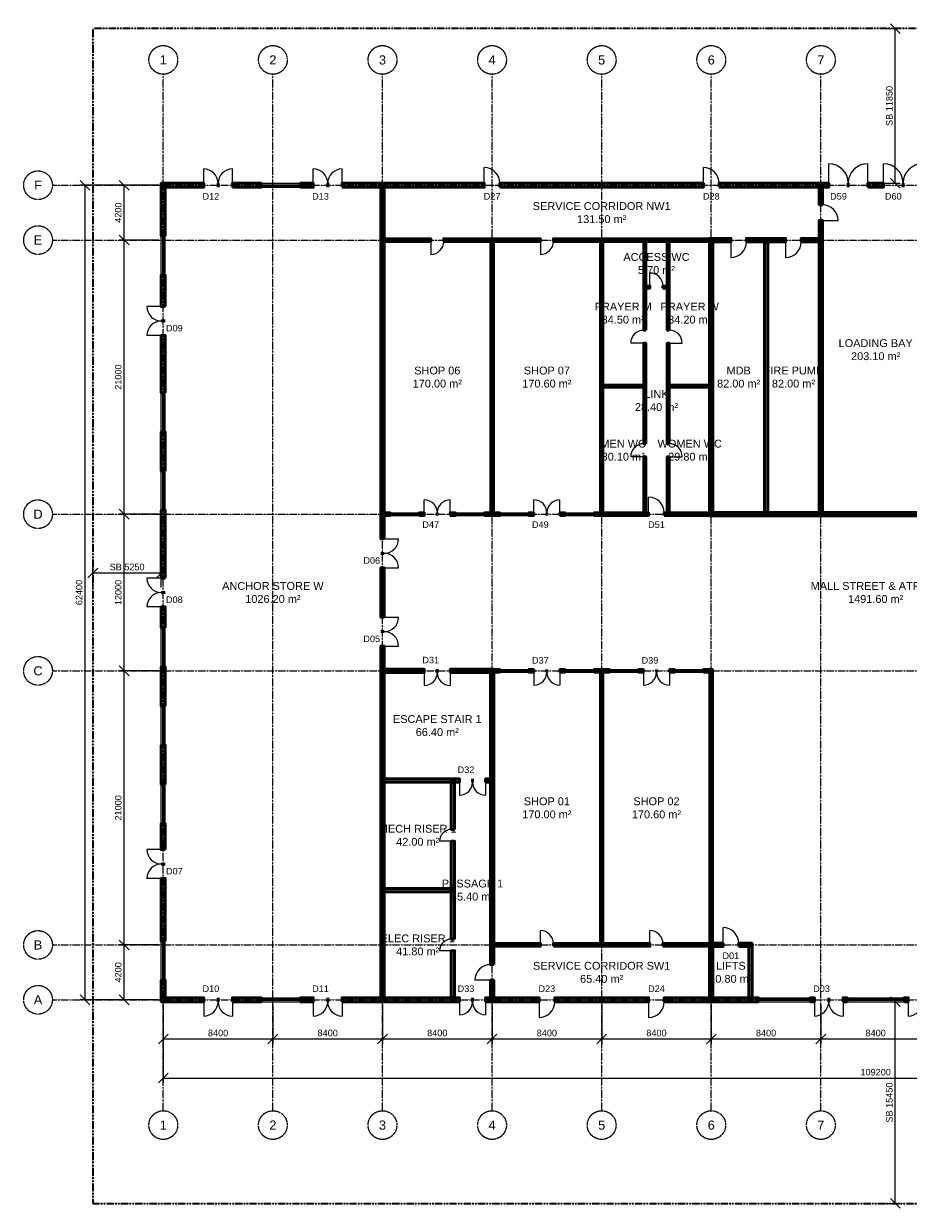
# Model space of a CAD drawing. Header units: millimetres. Extents: x -5300 to 125300, y -375 to 90375.
# Tile 1 of 2: x -5300 to 62503, y -375 to 90375. Entities that reach past the tile are written whole.
import ezdxf
from ezdxf.enums import TextEntityAlignment as Align

# ---------------------------------------------------------------- set-up
doc = ezdxf.new("R2010")
doc.units = ezdxf.units.MM
doc.linetypes.add('CENTER', pattern=[5.08, 3.175, -0.635, 0.635, -0.635])
doc.linetypes.add('PHANTOM', pattern=[6.35, 3.175, -0.635, 0.635, -0.635, 0.635, -0.635])
for name, color, linetype, lineweight in [('A-ANNO-DIMS', 1, 'Continuous', 18), ('A-ANNO-SYMB', 2, 'Continuous', 18), ('A-AREA-IDEN', 2, 'Continuous', 18), ('A-DOOR', 3, 'Continuous', 25), ('A-GLAZ', 5, 'Continuous', 25), ('A-GRID', 1, 'CENTER', 13), ('A-WALL', 7, 'Continuous', 50), ('A-WALL-PATT', 8, 'Continuous', 9), ('C-PROP-LINE', 1, 'PHANTOM', 35)]:
    doc.layers.add(name, color=color, linetype=linetype, lineweight=lineweight)
doc.styles.add('MY-ARIAL', font='arial.ttf')
doc.dimstyles.new('MY-100', dxfattribs={"dimscale": 250, "dimtxt": 2, "dimasz": 1.5, "dimexe": 1.5, "dimexo": 1.5, "dimgap": 0.8, "dimtad": 1, "dimdec": 0, "dimdsep": 46, "dimtxsty": 'MY-ARIAL', "dimtsz": 1.5, "dimcen": 2.5, "dimclrd": 256, "dimclre": 256, "dimclrt": 256, "dimazin": 3, "dimtfac": 1, "dimtmove": 0, "dimatfit": 3})

msp = doc.modelspace()

# ---------------------------------------------------------------- hatches: boundary and pattern name
at = {"layer": 'A-WALL-PATT'}
for points in [[(5250, 77850), (8500, 77850), (8500, 78150), (5250, 78150)], [(5550, 74100), (5550, 78150), (5250, 78150), (5250, 74100)], [(10700, 77850), (12900, 77850), (12900, 78150), (10700, 78150)], [(15900, 77850), (16900, 77850), (16900, 78150), (15900, 78150)], [(19100, 77850), (30000, 77850), (30000, 78150), (19100, 78150)], [(22325, 50900), (22325, 78125), (22075, 78125), (22075, 50900)], [(31200, 77850), (46800, 77850), (46800, 78150), (31200, 78150)], [(48000, 77850), (56400, 77850), (56400, 78150), (48000, 78150)], [(55925, 76500), (55925, 78125), (55675, 78125), (55675, 76500)], [(59400, 77850), (60600, 77850), (60600, 78150), (59400, 78150)], [(55925, 52675), (55925, 75300), (55675, 75300), (55675, 52675)], [(22100, 73700), (25900, 73700), (25900, 73900), (22100, 73900)], [(26900, 73700), (34300, 73700), (34300, 73900), (26900, 73900)], [(30700, 52700), (30700, 73900), (30500, 73900), (30500, 52700)], [(35300, 73700), (47500, 73700), (47500, 73900), (35300, 73900)], [(39100, 52700), (39100, 73900), (38900, 73900), (38900, 52700)], [(42375, 66900), (42375, 73875), (42225, 73875), (42225, 66900)], [(44175, 66900), (44175, 73875), (44025, 73875), (44025, 66900)], [(47275, 73675), (48900, 73675), (48900, 73925), (47275, 73925)], [(47525, 52675), (47525, 73925), (47275, 73925), (47275, 52675)], [(50100, 73675), (53100, 73675), (53100, 73925), (50100, 73925)], [(51725, 52675), (51725, 73925), (51475, 73925), (51475, 52675)], [(54300, 73675), (55925, 73675), (55925, 73925), (54300, 73925)], [(5550, 68700), (5550, 71100), (5250, 71100), (5250, 68700)], [(42225, 70125), (42700, 70125), (42700, 70275), (42225, 70275)], [(43700, 70125), (44175, 70125), (44175, 70275), (43700, 70275)], [(5550, 62100), (5550, 66500), (5250, 66500), (5250, 62100)], [(42375, 58200), (42375, 65900), (42225, 65900), (42225, 58200)], [(44175, 58200), (44175, 65900), (44025, 65900), (44025, 58200)], [(38925, 62525), (42375, 62525), (42375, 62675), (38925, 62675)], [(44025, 62525), (47475, 62525), (47475, 62675), (44025, 62675)], [(5550, 56100), (5550, 59100), (5250, 59100), (5250, 56100)], [(42375, 52725), (42375, 57200), (42225, 57200), (42225, 52725)], [(44175, 52725), (44175, 57200), (44025, 57200), (44025, 52725)], [(5550, 47900), (5550, 53100), (5250, 53100), (5250, 47900)], [(22100, 52700), (22800, 52700), (22800, 52900), (22100, 52900)], [(25000, 52700), (25400, 52700), (25400, 52900), (25000, 52900)], [(27400, 52700), (27800, 52700), (27800, 52900), (27400, 52900)], [(30000, 52700), (31200, 52700), (31200, 52900), (30000, 52900)], [(33400, 52700), (33800, 52700), (33800, 52900), (33400, 52900)], [(35800, 52700), (36200, 52700), (36200, 52900), (35800, 52900)], [(38400, 52700), (42600, 52700), (42600, 52900), (38400, 52900)], [(43800, 52700), (47500, 52700), (47500, 52900), (43800, 52900)], [(47275, 52675), (72725, 52675), (72725, 52925), (47275, 52925)], [(22325, 44900), (22325, 48700), (22075, 48700), (22075, 44900)], [(5550, 44100), (5550, 45700), (5250, 45700), (5250, 44100)], [(22325, 15475), (22325, 42700), (22075, 42700), (22075, 15475)], [(5550, 38100), (5550, 41100), (5250, 41100), (5250, 38100)], [(22075, 40675), (25400, 40675), (25400, 40925), (22075, 40925)], [(27400, 40675), (30725, 40675), (30725, 40925), (27400, 40925)], [(30725, 18300), (30725, 40925), (30475, 40925), (30475, 18300)], [(30500, 40700), (31200, 40700), (31200, 40900), (30500, 40900)], [(33400, 40700), (33800, 40700), (33800, 40900), (33400, 40900)], [(35800, 40700), (36200, 40700), (36200, 40900), (35800, 40900)], [(38400, 40700), (39600, 40700), (39600, 40900), (38400, 40900)], [(39100, 19700), (39100, 40900), (38900, 40900), (38900, 19700)], [(41800, 40700), (42200, 40700), (42200, 40900), (41800, 40900)], [(44200, 40700), (44600, 40700), (44600, 40900), (44200, 40900)], [(46800, 40700), (47500, 40700), (47500, 40900), (46800, 40900)], [(47500, 19700), (47500, 40900), (47300, 40900), (47300, 19700)], [(5550, 32100), (5550, 35100), (5250, 35100), (5250, 32100)], [(22075, 32275), (28100, 32275), (28100, 32525), (22075, 32525)], [(27725, 28650), (27725, 32525), (27475, 32525), (27475, 28650)], [(30100, 32275), (30725, 32275), (30725, 32525), (30100, 32525)], [(5550, 27100), (5550, 29100), (5250, 29100), (5250, 27100)], [(27725, 20250), (27725, 27750), (27475, 27750), (27475, 20250)], [(5550, 20100), (5550, 24900), (5250, 24900), (5250, 20100)], [(22075, 23875), (27725, 23875), (27725, 24125), (22075, 24125)], [(27725, 15475), (27725, 19350), (27475, 19350), (27475, 15475)], [(30500, 19700), (34300, 19700), (34300, 19900), (30500, 19900)], [(35300, 19700), (42700, 19700), (42700, 19900), (35300, 19900)], [(43700, 19700), (47500, 19700), (47500, 19900), (43700, 19900)], [(47275, 19675), (48300, 19675), (48300, 19925), (47275, 19925)], [(47525, 15475), (47525, 19925), (47275, 19925), (47275, 15475)], [(49500, 19675), (50525, 19675), (50525, 19925), (49500, 19925)], [(50525, 15475), (50525, 19925), (50275, 19925), (50275, 15475)], [(5550, 15450), (5550, 17100), (5250, 17100), (5250, 15450)], [(30725, 15475), (30725, 17100), (30475, 17100), (30475, 15475)], [(5250, 15450), (8500, 15450), (8500, 15750), (5250, 15750)], [(10700, 15450), (12900, 15450), (12900, 15750), (10700, 15750)], [(15900, 15450), (16900, 15450), (16900, 15750), (15900, 15750)], [(19100, 15450), (28100, 15450), (28100, 15750), (19100, 15750)], [(30100, 15450), (34200, 15450), (34200, 15750), (30100, 15750)], [(35400, 15450), (42600, 15450), (42600, 15750), (35400, 15750)], [(43800, 15450), (51000, 15450), (51000, 15750), (43800, 15750)], [(55000, 15450), (55300, 15450), (55300, 15750), (55000, 15750)], [(57500, 15450), (57800, 15450), (57800, 15750), (57500, 15750)], [(62200, 15450), (62500, 15450), (62500, 15750), (62200, 15750)]]:
    msp.add_hatch(color=256, dxfattribs=at).paths.add_polyline_path(points)

# ---------------------------------------------------------------- linework, layer by layer
at = {"layer": 'A-DOOR'}
for p, q in [((8500, 78150), (8500, 79250)), ((10700, 78150), (10700, 79250)), ((16900, 78150), (16900, 79250)), ((19100, 78150), (19100, 79250)), ((30000, 78150), (30000, 79350)), ((46800, 78150), (46800, 79350)), ((56400, 78150), (56400, 79650)), ((59400, 78150), (59400, 79650)), ((60600, 78150), (60600, 79650)), ((55925, 75300), (57125, 75300)), ((25900, 73700), (25900, 72700)), ((34300, 73700), (34300, 72700)), ((48900, 73675), (48900, 72475)), ((53100, 73675), (53100, 72475)), ((42700, 70275), (42700, 71275)), ((5250, 68700), (4150, 68700)), ((5250, 66500), (4150, 66500)), ((42225, 65900), (41225, 65900)), ((44175, 65900), (45175, 65900)), ((42225, 57200), (41225, 57200)), ((44175, 57200), (45175, 57200)), ((25400, 52900), (25400, 53900)), ((27400, 52900), (27400, 53900)), ((33800, 52900), (33800, 53900)), ((35800, 52900), (35800, 53900)), ((42600, 52900), (42600, 54100)), ((22325, 50900), (23425, 50900)), ((22325, 48700), (23425, 48700)), ((5250, 47900), (4150, 47900)), ((5250, 45700), (4150, 45700)), ((22325, 44900), (23425, 44900)), ((22325, 42700), (23425, 42700)), ((25400, 40675), (25400, 39675)), ((27400, 40675), (27400, 39675)), ((33800, 40700), (33800, 39700)), ((35800, 40700), (35800, 39700)), ((42200, 40700), (42200, 39700)), ((44200, 40700), (44200, 39700)), ((28100, 32275), (28100, 31275)), ((30100, 32275), (30100, 31275)), ((27475, 27750), (26575, 27750)), ((5250, 27100), (4150, 27100)), ((5250, 24900), (4150, 24900)), ((34300, 19900), (34300, 20900)), ((42700, 19900), (42700, 20900)), ((48300, 19925), (48300, 21125)), ((27475, 19350), (26575, 19350)), ((30475, 17100), (29275, 17100)), ((8500, 15450), (8500, 14350)), ((10700, 15450), (10700, 14350)), ((16900, 15450), (16900, 14350)), ((19100, 15450), (19100, 14350)), ((28100, 15450), (28100, 14450)), ((30100, 15450), (30100, 14450)), ((34200, 15450), (34200, 14250)), ((42600, 15450), (42600, 14250)), ((55300, 15450), (55300, 14350)), ((57500, 15450), (57500, 14350)), ((62500, 15450), (62500, 14350))]:
    msp.add_line(p, q, dxfattribs=at)
for centre, radius, start, end in [((8500, 78150), 1100, 0, 90), ((10700, 78150), 1100, 90, 180), ((16900, 78150), 1100, 0, 90), ((19100, 78150), 1100, 90, 180), ((30000, 78150), 1200, 0, 90), ((46800, 78150), 1200, 0, 90), ((56400, 78150), 1500, 0, 90), ((59400, 78150), 1500, 90, 180), ((60600, 78150), 1500, 0, 90), ((63600, 78150), 1500, 90, 180), ((55925, 75300), 1200, 0, 90), ((25900, 73700), 1000, -90, 0), ((34300, 73700), 1000, -90, 0), ((48900, 73675), 1200, -90, 0), ((53100, 73675), 1200, -90, 0), ((42700, 70275), 1000, 0, 90), ((5250, 68700), 1100, 180, -90), ((5250, 66500), 1100, 90, 180), ((42225, 65900), 1000, 90, 180), ((44175, 65900), 1000, 0, 90), ((42225, 57200), 1000, 90, 180), ((44175, 57200), 1000, 0, 90), ((25400, 52900), 1000, 0, 90), ((27400, 52900), 1000, 90, 180), ((33800, 52900), 1000, 0, 90), ((35800, 52900), 1000, 90, 180), ((42600, 52900), 1200, 0, 90), ((22325, 50900), 1100, -90, 0), ((22325, 48700), 1100, 0, 90), ((5250, 47900), 1100, 180, -90), ((5250, 45700), 1100, 90, 180), ((22325, 44900), 1100, -90, 0), ((22325, 42700), 1100, 0, 90), ((25400, 40675), 1000, -90, 0), ((27400, 40675), 1000, 180, -90), ((33800, 40700), 1000, -90, 0), ((35800, 40700), 1000, 180, -90), ((42200, 40700), 1000, -90, 0), ((44200, 40700), 1000, 180, -90), ((28100, 32275), 1000, -90, 0), ((30100, 32275), 1000, 180, -90), ((27475, 27750), 900, 90, 180), ((5250, 27100), 1100, 180, -90), ((5250, 24900), 1100, 90, 180), ((34300, 19900), 1000, 0, 90), ((42700, 19900), 1000, 0, 90), ((48300, 19925), 1200, 0, 90), ((27475, 19350), 900, 90, 180), ((30475, 17100), 1200, 90, 180), ((8500, 15450), 1100, -90, 0), ((10700, 15450), 1100, 180, -90), ((16900, 15450), 1100, -90, 0), ((19100, 15450), 1100, 180, -90), ((28100, 15450), 1000, -90, 0), ((30100, 15450), 1000, 180, -90), ((34200, 15450), 1200, -90, 0), ((42600, 15450), 1200, -90, 0), ((55300, 15450), 1100, -90, 0), ((57500, 15450), 1100, 180, -90), ((62500, 15450), 1100, -90, 0)]:
    msp.add_arc(centre, radius, start, end, dxfattribs=at)
at = {"layer": 'A-GLAZ'}
for p, q in [((12900, 78150), (15900, 78150)), ((12900, 78037.5), (15900, 78037.5)), ((12900, 77962.5), (15900, 77962.5)), ((12900, 77850), (15900, 77850)), ((5250, 71100), (5250, 74100)), ((5362.5, 71100), (5362.5, 74100)), ((5437.5, 71100), (5437.5, 74100)), ((5550, 71100), (5550, 74100)), ((5250, 59100), (5250, 62100)), ((5362.5, 59100), (5362.5, 62100)), ((5437.5, 59100), (5437.5, 62100)), ((5550, 59100), (5550, 62100)), ((5250, 53100), (5250, 56100)), ((5362.5, 53100), (5362.5, 56100)), ((5437.5, 53100), (5437.5, 56100)), ((5550, 53100), (5550, 56100)), ((22800, 52900), (25000, 52900)), ((22800, 52825), (25000, 52825)), ((22800, 52775), (25000, 52775)), ((22800, 52700), (25000, 52700)), ((27800, 52900), (30000, 52900)), ((27800, 52825), (30000, 52825)), ((27800, 52775), (30000, 52775)), ((27800, 52700), (30000, 52700)), ((31200, 52900), (33400, 52900)), ((31200, 52825), (33400, 52825)), ((31200, 52775), (33400, 52775)), ((31200, 52700), (33400, 52700)), ((36200, 52900), (38400, 52900)), ((36200, 52825), (38400, 52825)), ((36200, 52775), (38400, 52775)), ((36200, 52700), (38400, 52700)), ((5250, 41100), (5250, 44100)), ((5362.5, 41100), (5362.5, 44100)), ((5437.5, 41100), (5437.5, 44100)), ((5550, 41100), (5550, 44100)), ((31200, 40900), (33400, 40900)), ((36200, 40900), (38400, 40900)), ((39600, 40900), (41800, 40900)), ((44600, 40900), (46800, 40900)), ((31200, 40825), (33400, 40825)), ((31200, 40775), (33400, 40775)), ((31200, 40700), (33400, 40700)), ((36200, 40825), (38400, 40825)), ((36200, 40775), (38400, 40775)), ((36200, 40700), (38400, 40700)), ((39600, 40825), (41800, 40825)), ((39600, 40775), (41800, 40775)), ((39600, 40700), (41800, 40700)), ((44600, 40825), (46800, 40825)), ((44600, 40775), (46800, 40775)), ((44600, 40700), (46800, 40700)), ((5250, 35100), (5250, 38100)), ((5362.5, 35100), (5362.5, 38100)), ((5437.5, 35100), (5437.5, 38100)), ((5550, 35100), (5550, 38100)), ((5250, 29100), (5250, 32100)), ((5362.5, 29100), (5362.5, 32100)), ((5437.5, 29100), (5437.5, 32100)), ((5550, 29100), (5550, 32100)), ((5250, 17100), (5250, 20100)), ((5362.5, 17100), (5362.5, 20100)), ((5437.5, 17100), (5437.5, 20100)), ((5550, 17100), (5550, 20100)), ((12900, 15750), (15900, 15750)), ((12900, 15637.5), (15900, 15637.5)), ((12900, 15562.5), (15900, 15562.5)), ((12900, 15450), (15900, 15450)), ((51000, 15750), (55000, 15750)), ((51000, 15637.5), (55000, 15637.5)), ((51000, 15562.5), (55000, 15562.5)), ((51000, 15450), (55000, 15450)), ((57800, 15750), (62200, 15750)), ((57800, 15637.5), (62200, 15637.5)), ((57800, 15562.5), (62200, 15562.5)), ((57800, 15450), (62200, 15450))]:
    msp.add_line(p, q, dxfattribs=at)
at = {"layer": 'A-GRID'}
for p, q in [((5400, 7100), (5400, 86500)), ((13800, 7100), (13800, 86500)), ((22200, 7100), (22200, 86500)), ((30600, 7100), (30600, 86500)), ((39000, 7100), (39000, 86500)), ((47400, 7100), (47400, 86500)), ((55800, 7100), (55800, 86500)), ((-3100, 78000), (123100, 78000)), ((-3100, 73800), (123100, 73800)), ((-3100, 52800), (123100, 52800)), ((-3100, 40800), (123100, 40800)), ((-3100, 19800), (123100, 19800)), ((-3100, 15600), (123100, 15600))]:
    msp.add_line(p, q, dxfattribs=at)
for centre in [(5400, 87600), (13800, 87600), (22200, 87600), (30600, 87600), (39000, 87600), (47400, 87600), (55800, 87600), (-4200, 78000), (-4200, 73800), (-4200, 52800), (-4200, 40800), (-4200, 19800), (-4200, 15600), (5400, 6000), (13800, 6000), (22200, 6000), (30600, 6000), (39000, 6000), (47400, 6000), (55800, 6000)]:
    msp.add_circle(centre, 1100, dxfattribs=at)
at = {"layer": 'A-WALL'}
for p, q in [((8500, 77850), (8500, 78150)), ((9600, 77850), (9600, 78150)), ((9600, 77850), (9600, 78150)), ((10700, 77850), (10700, 78150)), ((12900, 77850), (12900, 78150)), ((15900, 77850), (15900, 78150)), ((16900, 77850), (16900, 78150)), ((18000, 77850), (18000, 78150)), ((18000, 77850), (18000, 78150)), ((19100, 77850), (19100, 78150)), ((30000, 77850), (30000, 78150)), ((31200, 77850), (31200, 78150)), ((46800, 77850), (46800, 78150)), ((48000, 77850), (48000, 78150)), ((56400, 77850), (56400, 78150)), ((57900, 77850), (57900, 78150)), ((57900, 77850), (57900, 78150)), ((59400, 77850), (59400, 78150)), ((60600, 77850), (60600, 78150)), ((62100, 77850), (62100, 78150)), ((62100, 77850), (62100, 78150)), ((55925, 76500), (55675, 76500)), ((55925, 75300), (55675, 75300)), ((5550, 74100), (5250, 74100)), ((25900, 73700), (25900, 73900)), ((26900, 73700), (26900, 73900)), ((34300, 73700), (34300, 73900)), ((35300, 73700), (35300, 73900)), ((48900, 73675), (48900, 73925)), ((50100, 73675), (50100, 73925)), ((53100, 73675), (53100, 73925)), ((54300, 73675), (54300, 73925)), ((5550, 71100), (5250, 71100)), ((42700, 70125), (42700, 70275)), ((43700, 70125), (43700, 70275)), ((5550, 68700), (5250, 68700)), ((5550, 67600), (5250, 67600)), ((5550, 67600), (5250, 67600)), ((5550, 66500), (5250, 66500)), ((42375, 66900), (42225, 66900)), ((44175, 66900), (44025, 66900)), ((42375, 65900), (42225, 65900)), ((44175, 65900), (44025, 65900)), ((5550, 62100), (5250, 62100)), ((5550, 59100), (5250, 59100)), ((42375, 58200), (42225, 58200)), ((44175, 58200), (44025, 58200)), ((42375, 57200), (42225, 57200)), ((44175, 57200), (44025, 57200)), ((5550, 56100), (5250, 56100)), ((5550, 53100), (5250, 53100)), ((22800, 52700), (22800, 52900)), ((25000, 52700), (25000, 52900)), ((25400, 52700), (25400, 52900)), ((26400, 52700), (26400, 52900)), ((26400, 52700), (26400, 52900)), ((27400, 52700), (27400, 52900)), ((27800, 52700), (27800, 52900)), ((30000, 52700), (30000, 52900)), ((31200, 52700), (31200, 52900)), ((33400, 52700), (33400, 52900)), ((33800, 52700), (33800, 52900)), ((34800, 52700), (34800, 52900)), ((34800, 52700), (34800, 52900)), ((35800, 52700), (35800, 52900)), ((36200, 52700), (36200, 52900)), ((38400, 52700), (38400, 52900)), ((42600, 52700), (42600, 52900)), ((43800, 52700), (43800, 52900)), ((22325, 50900), (22075, 50900)), ((22325, 49800), (22075, 49800)), ((22325, 49800), (22075, 49800)), ((22325, 48700), (22075, 48700)), ((5550, 47900), (5250, 47900)), ((5550, 46800), (5250, 46800)), ((5550, 46800), (5250, 46800)), ((5550, 45700), (5250, 45700)), ((22325, 44900), (22075, 44900)), ((5550, 44100), (5250, 44100)), ((22325, 43800), (22075, 43800)), ((22325, 43800), (22075, 43800)), ((22325, 42700), (22075, 42700)), ((5550, 41100), (5250, 41100)), ((25400, 40675), (25400, 40925)), ((26400, 40675), (26400, 40925)), ((26400, 40675), (26400, 40925)), ((27400, 40675), (27400, 40925)), ((31200, 40700), (31200, 40900)), ((33400, 40700), (33400, 40900)), ((33800, 40700), (33800, 40900)), ((34800, 40700), (34800, 40900)), ((34800, 40700), (34800, 40900)), ((35800, 40700), (35800, 40900)), ((36200, 40700), (36200, 40900)), ((38400, 40700), (38400, 40900)), ((39600, 40700), (39600, 40900)), ((41800, 40700), (41800, 40900)), ((42200, 40700), (42200, 40900)), ((43200, 40700), (43200, 40900)), ((43200, 40700), (43200, 40900)), ((44200, 40700), (44200, 40900)), ((44600, 40700), (44600, 40900)), ((46800, 40700), (46800, 40900)), ((5550, 38100), (5250, 38100)), ((5550, 35100), (5250, 35100)), ((5550, 32100), (5250, 32100)), ((28100, 32275), (28100, 32525)), ((29100, 32275), (29100, 32525)), ((29100, 32275), (29100, 32525)), ((30100, 32275), (30100, 32525)), ((5550, 29100), (5250, 29100)), ((27725, 28650), (27475, 28650)), ((27725, 27750), (27475, 27750)), ((5550, 27100), (5250, 27100)), ((5550, 26000), (5250, 26000)), ((5550, 26000), (5250, 26000)), ((5550, 24900), (5250, 24900)), ((5550, 20100), (5250, 20100)), ((27725, 20250), (27475, 20250)), ((27725, 19350), (27475, 19350)), ((34300, 19700), (34300, 19900)), ((35300, 19700), (35300, 19900)), ((42700, 19700), (42700, 19900)), ((43700, 19700), (43700, 19900)), ((48300, 19675), (48300, 19925)), ((49500, 19675), (49500, 19925)), ((30725, 18300), (30475, 18300)), ((5550, 17100), (5250, 17100)), ((30725, 17100), (30475, 17100)), ((8500, 15450), (8500, 15750)), ((9600, 15450), (9600, 15750)), ((9600, 15450), (9600, 15750)), ((10700, 15450), (10700, 15750)), ((12900, 15450), (12900, 15750)), ((15900, 15450), (15900, 15750)), ((16900, 15450), (16900, 15750)), ((18000, 15450), (18000, 15750)), ((18000, 15450), (18000, 15750)), ((19100, 15450), (19100, 15750)), ((28100, 15450), (28100, 15750)), ((29100, 15450), (29100, 15750)), ((29100, 15450), (29100, 15750)), ((30100, 15450), (30100, 15750)), ((34200, 15450), (34200, 15750)), ((35400, 15450), (35400, 15750)), ((42600, 15450), (42600, 15750)), ((43800, 15450), (43800, 15750)), ((51000, 15450), (51000, 15750)), ((55000, 15450), (55000, 15750)), ((55300, 15450), (55300, 15750)), ((56400, 15450), (56400, 15750)), ((56400, 15450), (56400, 15750)), ((57500, 15450), (57500, 15750)), ((57800, 15450), (57800, 15750)), ((62200, 15450), (62200, 15750)), ((62500, 15450), (62500, 15750))]:
    msp.add_line(p, q, dxfattribs=at)
for points in [[(5250, 77850), (8500, 77850), (8500, 78150), (5250, 78150)], [(5550, 74100), (5550, 78150), (5250, 78150), (5250, 74100)], [(10700, 77850), (12900, 77850), (12900, 78150), (10700, 78150)], [(15900, 77850), (16900, 77850), (16900, 78150), (15900, 78150)], [(19100, 77850), (30000, 77850), (30000, 78150), (19100, 78150)], [(22325, 50900), (22325, 78125), (22075, 78125), (22075, 50900)], [(31200, 77850), (46800, 77850), (46800, 78150), (31200, 78150)], [(48000, 77850), (56400, 77850), (56400, 78150), (48000, 78150)], [(55925, 76500), (55925, 78125), (55675, 78125), (55675, 76500)], [(59400, 77850), (60600, 77850), (60600, 78150), (59400, 78150)], [(55925, 52675), (55925, 75300), (55675, 75300), (55675, 52675)], [(22100, 73700), (25900, 73700), (25900, 73900), (22100, 73900)], [(26900, 73700), (34300, 73700), (34300, 73900), (26900, 73900)], [(30700, 52700), (30700, 73900), (30500, 73900), (30500, 52700)], [(35300, 73700), (47500, 73700), (47500, 73900), (35300, 73900)], [(39100, 52700), (39100, 73900), (38900, 73900), (38900, 52700)], [(42375, 66900), (42375, 73875), (42225, 73875), (42225, 66900)], [(44175, 66900), (44175, 73875), (44025, 73875), (44025, 66900)], [(47275, 73675), (48900, 73675), (48900, 73925), (47275, 73925)], [(47525, 52675), (47525, 73925), (47275, 73925), (47275, 52675)], [(50100, 73675), (53100, 73675), (53100, 73925), (50100, 73925)], [(51725, 52675), (51725, 73925), (51475, 73925), (51475, 52675)], [(54300, 73675), (55925, 73675), (55925, 73925), (54300, 73925)], [(5550, 68700), (5550, 71100), (5250, 71100), (5250, 68700)], [(42225, 70125), (42700, 70125), (42700, 70275), (42225, 70275)], [(43700, 70125), (44175, 70125), (44175, 70275), (43700, 70275)], [(5550, 62100), (5550, 66500), (5250, 66500), (5250, 62100)], [(42375, 58200), (42375, 65900), (42225, 65900), (42225, 58200)], [(44175, 58200), (44175, 65900), (44025, 65900), (44025, 58200)], [(38925, 62525), (42375, 62525), (42375, 62675), (38925, 62675)], [(44025, 62525), (47475, 62525), (47475, 62675), (44025, 62675)], [(5550, 56100), (5550, 59100), (5250, 59100), (5250, 56100)], [(42375, 52725), (42375, 57200), (42225, 57200), (42225, 52725)], [(44175, 52725), (44175, 57200), (44025, 57200), (44025, 52725)], [(5550, 47900), (5550, 53100), (5250, 53100), (5250, 47900)], [(22100, 52700), (22800, 52700), (22800, 52900), (22100, 52900)], [(25000, 52700), (25400, 52700), (25400, 52900), (25000, 52900)], [(27400, 52700), (27800, 52700), (27800, 52900), (27400, 52900)], [(30000, 52700), (31200, 52700), (31200, 52900), (30000, 52900)], [(33400, 52700), (33800, 52700), (33800, 52900), (33400, 52900)], [(35800, 52700), (36200, 52700), (36200, 52900), (35800, 52900)], [(38400, 52700), (42600, 52700), (42600, 52900), (38400, 52900)], [(43800, 52700), (47500, 52700), (47500, 52900), (43800, 52900)], [(47275, 52675), (72725, 52675), (72725, 52925), (47275, 52925)], [(22325, 44900), (22325, 48700), (22075, 48700), (22075, 44900)], [(5550, 44100), (5550, 45700), (5250, 45700), (5250, 44100)], [(22325, 15475), (22325, 42700), (22075, 42700), (22075, 15475)], [(5550, 38100), (5550, 41100), (5250, 41100), (5250, 38100)], [(22075, 40675), (25400, 40675), (25400, 40925), (22075, 40925)], [(27400, 40675), (30725, 40675), (30725, 40925), (27400, 40925)], [(30725, 18300), (30725, 40925), (30475, 40925), (30475, 18300)], [(30500, 40700), (31200, 40700), (31200, 40900), (30500, 40900)], [(33400, 40700), (33800, 40700), (33800, 40900), (33400, 40900)], [(35800, 40700), (36200, 40700), (36200, 40900), (35800, 40900)], [(38400, 40700), (39600, 40700), (39600, 40900), (38400, 40900)], [(39100, 19700), (39100, 40900), (38900, 40900), (38900, 19700)], [(41800, 40700), (42200, 40700), (42200, 40900), (41800, 40900)], [(44200, 40700), (44600, 40700), (44600, 40900), (44200, 40900)], [(46800, 40700), (47500, 40700), (47500, 40900), (46800, 40900)], [(47500, 19700), (47500, 40900), (47300, 40900), (47300, 19700)], [(5550, 32100), (5550, 35100), (5250, 35100), (5250, 32100)], [(22075, 32275), (28100, 32275), (28100, 32525), (22075, 32525)], [(27725, 28650), (27725, 32525), (27475, 32525), (27475, 28650)], [(30100, 32275), (30725, 32275), (30725, 32525), (30100, 32525)], [(5550, 27100), (5550, 29100), (5250, 29100), (5250, 27100)], [(27725, 20250), (27725, 27750), (27475, 27750), (27475, 20250)], [(5550, 20100), (5550, 24900), (5250, 24900), (5250, 20100)], [(22075, 23875), (27725, 23875), (27725, 24125), (22075, 24125)], [(27725, 15475), (27725, 19350), (27475, 19350), (27475, 15475)], [(30500, 19700), (34300, 19700), (34300, 19900), (30500, 19900)], [(35300, 19700), (42700, 19700), (42700, 19900), (35300, 19900)], [(43700, 19700), (47500, 19700), (47500, 19900), (43700, 19900)], [(47275, 19675), (48300, 19675), (48300, 19925), (47275, 19925)], [(47525, 15475), (47525, 19925), (47275, 19925), (47275, 15475)], [(49500, 19675), (50525, 19675), (50525, 19925), (49500, 19925)], [(50525, 15475), (50525, 19925), (50275, 19925), (50275, 15475)], [(5550, 15450), (5550, 17100), (5250, 17100), (5250, 15450)], [(30725, 15475), (30725, 17100), (30475, 17100), (30475, 15475)], [(5250, 15450), (8500, 15450), (8500, 15750), (5250, 15750)], [(10700, 15450), (12900, 15450), (12900, 15750), (10700, 15750)], [(15900, 15450), (16900, 15450), (16900, 15750), (15900, 15750)], [(19100, 15450), (28100, 15450), (28100, 15750), (19100, 15750)], [(30100, 15450), (34200, 15450), (34200, 15750), (30100, 15750)], [(35400, 15450), (42600, 15450), (42600, 15750), (35400, 15750)], [(43800, 15450), (51000, 15450), (51000, 15750), (43800, 15750)], [(55000, 15450), (55300, 15450), (55300, 15750), (55000, 15750)], [(57500, 15450), (57800, 15450), (57800, 15750), (57500, 15750)], [(62200, 15450), (62500, 15450), (62500, 15750), (62200, 15750)]]:
    msp.add_lwpolyline(points, close=True, dxfattribs=at)
at = {"layer": 'C-PROP-LINE'}
msp.add_lwpolyline([(0, 0), (120000, 0), (120000, 90000), (0, 90000)], close=True, dxfattribs=at)

# ---------------------------------------------------------------- texts
at = {"layer": 'A-ANNO-SYMB', "style": 'MY-ARIAL'}
for s, p in [('D12', (9050, 77150)), ('D13', (17450, 77150)), ('D27', (30600, 77150)), ('D28', (47400, 77150)), ('D59', (57150, 77150)), ('D60', (61350, 77150)), ('D09', (6250, 67050)), ('D47', (25900, 52000)), ('D49', (34300, 52000)), ('D51', (43200, 52000)), ('D06', (21375, 49250)), ('D08', (6250, 46250)), ('D05', (21375, 43250)), ('D31', (25900, 41625)), ('D37', (34300, 41600)), ('D39', (42700, 41600)), ('D32', (28600, 33225)), ('D07', (6250, 25450)), ('D01', (48900, 18975)), ('D10', (9050, 16450)), ('D11', (17450, 16450)), ('D33', (28600, 16450)), ('D23', (34800, 16450)), ('D24', (43200, 16450)), ('D03', (55850, 16450))]:
    msp.add_text(s, height=500, dxfattribs=at).set_placement(p, align=Align.MIDDLE_CENTER)
at = {"layer": 'A-AREA-IDEN', "char_height": 600, "attachment_point": 5, "style": 'MY-ARIAL'}
for s, insert in [('SERVICE CORRIDOR NW1\\P131.50 m²', (39000, 75900)), ('ACCESS WC\\P5.70 m²', (43200, 72000)), ('PRAYER M\\P34.50 m²', (40650, 68200)), ('PRAYER W\\P34.20 m²', (45750, 68200)), ('LOADING BAY\\P203.10 m²', (60000, 65400)), ('SHOP 06\\P170.00 m²', (26400, 63300)), ('SHOP 07\\P170.60 m²', (34800, 63300)), ('MDB\\P82.00 m²', (49500, 63300)), ('FIRE PUMP\\P82.00 m²', (53700, 63300)), ('LINK\\P28.40 m²', (43200, 61500)), ('MEN WC\\P30.10 m²', (40650, 57700)), ('WOMEN WC\\P29.80 m²', (45750, 57700)), ('ANCHOR STORE W\\P1026.20 m²', (13800, 46800)), ('MALL STREET & ATRIUM\\P1491.60 m²', (60000, 46800)), ('ESCAPE STAIR 1\\P66.40 m²', (26400, 36600)), ('SHOP 01\\P170.00 m²', (34800, 30300)), ('SHOP 02\\P170.60 m²', (43200, 30300)), ('MECH RISER 1\\P42.00 m²', (24900, 28200)), ('PASSAGE 1\\P45.40 m²', (29100, 24000)), ('ELEC RISER 1\\P41.80 m²', (24900, 19800)), ('SERVICE CORRIDOR SW1\\P65.40 m²', (39000, 17700)), ('LIFTS\\P10.80 m²', (48900, 17700))]:
    msp.add_mtext(s, dxfattribs=dict(at, insert=insert))
at = {"layer": 'A-GRID', "style": 'MY-ARIAL'}
for s, p in [('1', (5400, 87600)), ('2', (13800, 87600)), ('3', (22200, 87600)), ('4', (30600, 87600)), ('5', (39000, 87600)), ('6', (47400, 87600)), ('7', (55800, 87600)), ('F', (-4200, 78000)), ('E', (-4200, 73800)), ('D', (-4200, 52800)), ('C', (-4200, 40800)), ('B', (-4200, 19800)), ('A', (-4200, 15600)), ('2', (13800, 6000)), ('3', (22200, 6000)), ('6', (47400, 6000)), ('1', (5400, 6000)), ('4', (30600, 6000)), ('5', (39000, 6000)), ('7', (55800, 6000))]:
    msp.add_text(s, height=700, dxfattribs=at).set_placement(p, align=Align.MIDDLE_CENTER)

# ---------------------------------------------------------------- dimensions: what is measured, and where the dimension line sits
at = {"layer": 'A-ANNO-DIMS'}
for base, p1, p2 in [((61500, 78150), (60000, 78150), (60000, 90000)), ((61500, 0), (60000, 0), (60000, 15450))]:
    msp.add_linear_dim(base=base, p1=p1, p2=p2, angle=90, text='SB <>', dimstyle='MY-100', dxfattribs=at).render()
for base, p1, p2 in [((-600, 15600), (5400, 15600), (5400, 78000)), ((2400, 73800), (5400, 73800), (5400, 78000)), ((2400, 52800), (5400, 52800), (5400, 73800)), ((2400, 40800), (5400, 40800), (5400, 52800)), ((2400, 19800), (5400, 19800), (5400, 40800)), ((2400, 15600), (5400, 15600), (5400, 19800))]:
    msp.add_linear_dim(base=base, p1=p1, p2=p2, angle=90, dimstyle='MY-100', dxfattribs=at).render()
msp.add_linear_dim(base=(0, 48300), p1=(0, 46800), p2=(5250, 46800), text='SB <>', dimstyle='MY-100', dxfattribs=at).render()
for base, p1, p2 in [((5400, 12600), (5400, 15600), (13800, 15600)), ((5400, 9600), (5400, 15600), (114600, 15600)), ((13800, 12600), (13800, 15600), (22200, 15600)), ((22200, 12600), (22200, 15600), (30600, 15600)), ((30600, 12600), (30600, 15600), (39000, 15600)), ((39000, 12600), (39000, 15600), (47400, 15600)), ((47400, 12600), (47400, 15600), (55800, 15600)), ((55800, 12600), (55800, 15600), (64200, 15600))]:
    msp.add_linear_dim(base=base, p1=p1, p2=p2, dimstyle='MY-100', dxfattribs=at).render()

doc.saveas('drawing.dxf')
